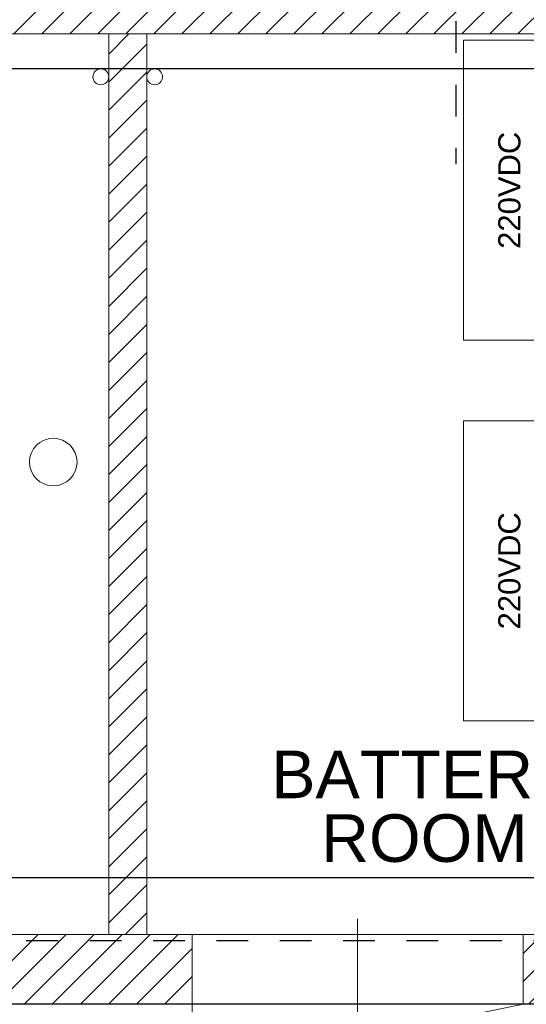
# Model space of a CAD drawing. Header units: metres. Extents: x 70279.8 to 70377.7, y 409251.8 to 409331.5.
# Tile 16 of 244: x 70314.6 to 70316.2, y 409290.8 to 409294. Entities that reach past the tile are written whole.
import ezdxf
from ezdxf.enums import TextEntityAlignment as Align

# ---------------------------------------------------------------- set-up
doc = ezdxf.new("R2010")
doc.units = ezdxf.units.M
doc.linetypes.add('CENTER', pattern=[2, 1.25, -0.25, 0.25, -0.25])
doc.linetypes.add('CENTER2', pattern=[1.125, 0.75, -0.125, 0.125, -0.125])
for name, color, linetype, lineweight in [('ARCERING', 2, 'Continuous', 18), ('CONTINUOUS', 7, 'Continuous', 18), ('OPENINGS', 7, 'Continuous', 18), ('TEKST', 1, 'Continuous', 18)]:
    doc.layers.add(name, color=color, linetype=linetype, lineweight=lineweight)
doc.layers.add('Concrete_ foundation', color=253, linetype='Continuous')
doc.styles.add('Arial', font='arial.ttf')
pattern_1 = [(45, (-8839.999991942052, -7199.999993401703), (-44.19417382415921, 44.19417382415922), [])]

# ---------------------------------------------------------------- blocks, each defined once
blk = doc.blocks.new('deur-1000-muur220')
at = {"layer": 'CONTINUOUS'}
for p, q in [((-220, 1000.000000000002), (-427.6399299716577, 21.79467417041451)), ((-220, 1000), (0, 1000)), ((50, 500), (-370, 500)), ((-220, 0), (0, 0))]:
    blk.add_line(p, q, dxfattribs=at)
blk.add_arc((-220, 1000), 1000, 252.0069121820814, 270, dxfattribs=at)
blk = doc.blocks.new('A$C0A444100')
at = {"layer": 'ARCERING'}
h = blk.add_hatch(dxfattribs=at)
h.set_pattern_fill('ANSI31', color=256, scale=500)
h.set_pattern_definition(pattern_1)
h.paths.add_polyline_path([(15940.00000805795, 4940.000006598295), (1520.000008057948, 4940.000006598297), (1520.000008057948, 4760.000006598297), (15940.00000805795, 4760.000006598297)])
h = blk.add_hatch(dxfattribs=at)
h.set_pattern_fill('ANSI31', color=256, scale=500)
h.set_pattern_definition([(45, (-8564.999991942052, -7199.999993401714), (-44.19417382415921, 44.19417382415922), [])])
h.paths.add_polyline_path([(4140.000008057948, 4760.000006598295), (4020.000008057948, 4760.000006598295), (4020.000008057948, 1920.000006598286), (4140.000008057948, 1920.000006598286)])
h = blk.add_hatch(dxfattribs=at)
h.set_pattern_fill('ANSI31', color=256, scale=500)
h.set_pattern_definition(pattern_1)
h.paths.add_polyline_path([(4283.000008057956, 1920.000006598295), (3284.000008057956, 1920.000006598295), (3284.000008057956, 1700.000006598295), (4283.000008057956, 1700.000006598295)])
h.paths.add_polyline_path([(7594.000008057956, 1920.000006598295), (5328.000008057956, 1920.000006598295), (5328.000008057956, 1700.000006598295), (7594.000008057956, 1700.000006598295)])
h.paths.add_polyline_path([(13703.00000805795, 1920.000006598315), (8639.000008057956, 1920.000006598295), (8639.000008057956, 1700.000006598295), (13703.00000805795, 1700.000006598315)])
at = {"layer": 'Concrete_ foundation', "linetype": 'CENTER2', "ltscale": 5}
blk.add_line((5115.000008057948, 8000.000006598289), (5115.000008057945, 4350.000006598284), dxfattribs=at)
at = {"layer": 'Concrete_ foundation', "linetype": 'CENTER', "ltscale": 5}
blk.add_line((16460.00000805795, 1900.000006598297), (1000.000008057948, 1900.000006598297), dxfattribs=at)
at = {"layer": 'Concrete_ foundation'}
for points in [[(5779.999942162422, 4650.000006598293), (1300.000008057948, 4650.000006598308), (1300.000008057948, 5050.000006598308), (5779.999942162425, 5050.000006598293), (5779.999942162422, 4650.000006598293)], [(8960.000008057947, 1700.000006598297), (1720.000008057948, 1700.000006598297), (1720.000008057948, 2100.000006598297), (5779.999942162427, 2100.000006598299), (5779.999942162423, 1700.000006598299)]]:
    blk.add_lwpolyline(points, dxfattribs=at)
at = {"layer": 'CONTINUOUS'}
for p, q in [((15940.00000805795, 4760.000006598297), (1520.000008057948, 4760.000006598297)), ((4020.000008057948, 4760.000006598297), (4020.000008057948, 1920.000006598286)), ((4140.000008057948, 4760.000006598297), (4140.000008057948, 1920.000006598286)), ((5140.000008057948, 3794.000006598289), (5140.000008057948, 4740.000006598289)), ((5140.000008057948, 4740.000006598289), (5830.000008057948, 4740.000006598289)), ((5830.000008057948, 3794.000006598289), (5140.000008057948, 3794.000006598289)), ((5140.000008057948, 2594.000006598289), (5140.000008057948, 3540.000006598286)), ((5140.000008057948, 3540.000006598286), (5830.000008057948, 3540.000006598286)), ((5830.000008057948, 2594.000006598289), (5140.000008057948, 2594.000006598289)), ((15940.00000805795, 1920.000006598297), (1520.000008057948, 1920.000006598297)), ((16160.00000805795, 1700.000006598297), (1300.000008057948, 1700.000006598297))]:
    blk.add_line(p, q, dxfattribs=at)
at = {"layer": 'OPENINGS'}
for centre in [(3995.000008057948, 4625.000006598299), (4165.000008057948, 4625.000006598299)]:
    blk.add_circle(centre, 25, dxfattribs=at)
at = {"layer": 'OPENINGS', "ltscale": 5}
blk.add_circle((3845.000008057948, 3410.000006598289), 75, dxfattribs=at)
at = {"layer": 'Concrete_ foundation', "xscale": -1, "yscale": 1.045, "rotation": 270}
blk.add_blockref('deur-1000-muur220', (4283.000008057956, 1920.000006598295), dxfattribs=at)
at = {"layer": 'TEKST', "style": 'Arial'}
for p in [(5284.198507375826, 4267.000006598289), (5284.198507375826, 3067.000006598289)]:
    blk.add_text('220VDC', height=70, rotation=90, dxfattribs=at).set_placement(p, align=Align.MIDDLE_CENTER)
for s, p in [('BATTERY', (5015.959200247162, 2350.000006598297)), ('ROOM', (5015.959200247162, 2149.198505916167))]:
    blk.add_text(s, height=150, dxfattribs=at).set_placement(p, align=Align.CENTER)

msp = doc.modelspace()

# ---------------------------------------------------------------- linework, layer by layer
msp.add_line((70327, 409290.8499999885), (70312.1400000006, 409290.8499999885))

# ---------------------------------------------------------------- block references
at = {"xscale": 0.001, "yscale": 0.001, "zscale": 0.001}
msp.add_blockref('A$C0A444100', (70310.83999999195, 409289.1499999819), dxfattribs=at)

doc.saveas('drawing.dxf')
